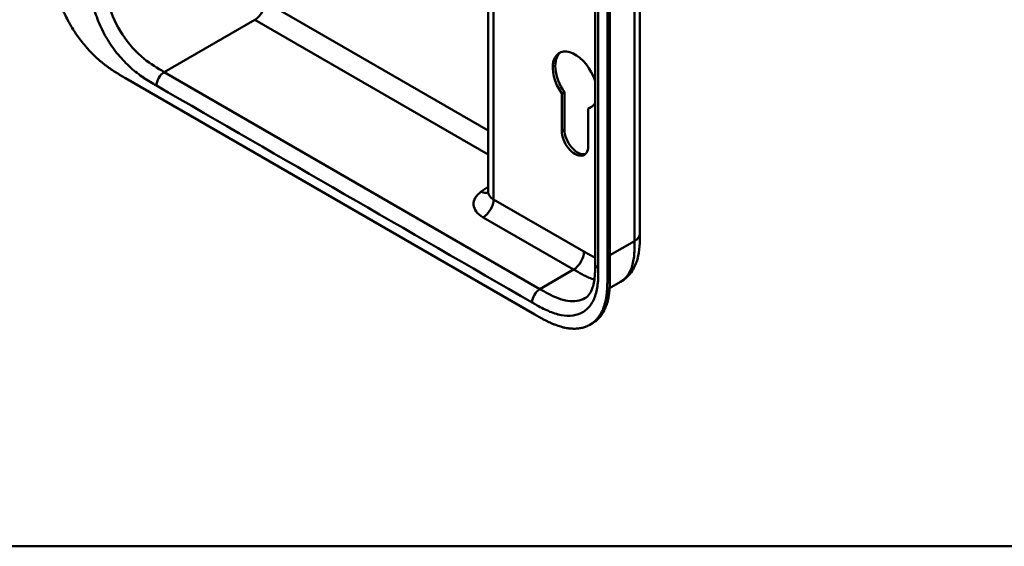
# Model space of a CAD drawing. Header units: millimetres. Extents: x 20 to 833, y 20 to 574.
# Tile 1 of 13: x 166 to 273, y 20 to 77. Entities that reach past the tile are written whole.
import ezdxf

# ---------------------------------------------------------------- set-up
doc = ezdxf.new("R2010")
doc.units = ezdxf.units.MM
doc.header["$LTSCALE"] = 2
for name, color, linetype, lineweight in [('Sichtbare Kanten(DIN)', 7, 'Continuous', 50), ('Sichtbare tangentiale Kanten(DIN)', 7, 'Continuous', 50), ('Skizziergeometrie(DIN)', 7, 'Continuous', 50)]:
    doc.layers.add(name, color=color, linetype=linetype, lineweight=lineweight)

# ---------------------------------------------------------------- blocks, each defined once
blk = doc.blocks.new('Ränder Standardrahmen')
at = {"layer": 'Skizziergeometrie(DIN)', "flags": 128}
blk.add_lwpolyline([(10, 10), (10, 287), (410, 287), (410, 10), (10, 10)], dxfattribs=at)

msp = doc.modelspace()

# ---------------------------------------------------------------- linework, layer by layer
at = {"layer": 'Sichtbare Kanten(DIN)'}
for p, q in [((228.462, 50.856), (228.462, 112.724)), ((229.803, 49.468), (229.803, 111.989)), ((230.077, 112.148), (230.077, 49.627)), ((216.793, 58.671), (216.793, 90.489)), ((177.205, 71.088), (221.872, 45.299)), ((224.824, 69.422), (225.107, 69.586)), ((224.825, 65.314), (224.824, 69.422)), ((225.107, 69.586), (225.108, 65.478)), ((227.709, 67.754), (227.992, 67.918)), ((227.709, 67.754), (227.71, 63.65)), ((233.359, 54.122), (233.359, 54.122)), ((228.462, 50.856), (228.462, 50.856)), ((230.043, 48.159), (231.224, 48.841)), ((227.894, 44.181), (228.168, 44.339))]:
    msp.add_line(p, q, dxfattribs=at)
for centre, major_axis, start_param, end_param in [((226.267, 70.849), (-1.72, 2.979), 4.3733645, 8.0039249), ((226.55, 71.012), (-1.72, 2.979), 0.0823146, 1.7207396), ((226.267, 70.849), (1.72, -2.979), 6.1319498, 6.6222098), ((226.55, 71.012), (1.72, -2.979), 6.1319498, 6.2008707), ((226.267, 64.482), (1.02, -1.767), 3.9273467, 7.0689394), ((226.55, 64.645), (1.02, -1.767), 3.9273467, 6.1440888)]:
    msp.add_ellipse(centre, major_axis=major_axis, ratio=0.5773503, start_param=start_param, end_param=end_param, dxfattribs=at)
for points, knots in [([(233.359, 115.99), (233.359, 105.104), (233.359, 94.217), (233.359, 73.594), (233.359, 63.858), (233.359, 54.122)], [0, 0, 0, 0, 10, 10, 18.9431402, 18.9431402, 18.9431402, 18.9431402]), ([(169.275, 84.414), (169.275, 84.229), (169.275, 83.855), (169.285, 83.376), (169.308, 82.886), (169.339, 82.484), (169.399, 81.968), (169.463, 81.546), (169.568, 81.006), (169.672, 80.566), (169.828, 80.008), (169.974, 79.556), (170.183, 78.987), (170.371, 78.53), (170.631, 77.96), (170.858, 77.507), (171.165, 76.948), (171.428, 76.507), (171.775, 75.97), (172.067, 75.551), (172.448, 75.046), (172.765, 74.657), (173.171, 74.192), (173.504, 73.839), (173.928, 73.422), (174.272, 73.109), (174.706, 72.743), (175.054, 72.47), (175.489, 72.152), (175.837, 71.916), (176.269, 71.64), (176.698, 71.381), (177.037, 71.185), (177.205, 71.088)], [0.00000215, 0.00000215, 0.00000215, 0.00000215, 0.04166657, 0.08333314, 0.10416642, 0.14583299, 0.16666628, 0.20833285, 0.22916613, 0.2708327, 0.29166599, 0.33333256, 0.35416584, 0.39583241, 0.4166657, 0.45833227, 0.47916555, 0.52083212, 0.54166541, 0.58333198, 0.60416526, 0.64583183, 0.66666512, 0.70833169, 0.72916497, 0.77083154, 0.79166483, 0.8333314, 0.85416468, 0.89583125, 0.91666454, 0.95833111, 0.99999768, 0.99999768, 0.99999768, 0.99999768]), ([(216.764, 58.529), (216.764, 58.529), (216.765, 58.53), (216.77, 58.541), (216.785, 58.577), (216.792, 58.639), (216.793, 58.655), (216.793, 58.671)], [0.24288732, 0.24288732, 0.24288732, 0.24288732, 0.27216565, 0.27216565, 0.43250266, 0.43250266, 0.4848699, 0.4848699, 0.4848699, 0.4848699]), ([(233.359, 54.122), (233.359, 53.218), (233.345, 52.242), (232.96, 50.893), (232.77, 50.456), (232.188, 49.569), (231.74, 49.139), (231.224, 48.841)], [0, 0, 0, 0, 0.8315602, 0.8315602, 1.2497886, 1.2497886, 1.7828689, 1.7828689, 1.7828689, 1.7828689]), ([(227.345, 47.062), (227.534, 47.171), (227.705, 47.323), (227.986, 47.721), (228.102, 47.952), (228.33, 48.637), (228.411, 49.16), (228.461, 50.088), (228.462, 50.469), (228.462, 50.856)], [0, 0, 0, 0, 0.4542191, 0.4542191, 0.8342826, 0.8342826, 1.3971655, 1.3971655, 1.7532148, 1.7532148, 1.7532148, 1.7532148]), ([(221.872, 45.299), (222.041, 45.201), (222.339, 45.03), (222.681, 44.841), (222.94, 44.703), (223.112, 44.614), (223.328, 44.507), (223.5, 44.425), (223.716, 44.328), (223.889, 44.254), (224.148, 44.151), (224.406, 44.058), (224.747, 43.951), (225, 43.886), (225.251, 43.833), (225.417, 43.804), (225.664, 43.769), (225.907, 43.747), (226.263, 43.739), (226.572, 43.758), (226.943, 43.816), (227.229, 43.888), (227.571, 44.012), (227.831, 44.138), (228.136, 44.329), (228.365, 44.508), (228.629, 44.763), (228.823, 44.992), (229.019, 45.279), (229.137, 45.484), (229.245, 45.701), (229.312, 45.851), (229.389, 46.045), (229.446, 46.206), (229.51, 46.412), (229.556, 46.582), (229.618, 46.842), (229.669, 47.111), (229.722, 47.48), (229.751, 47.764), (229.773, 48.052), (229.783, 48.245), (229.793, 48.489), (229.798, 48.685), (229.801, 48.93), (229.803, 49.175), (229.803, 49.371), (229.803, 49.468)], [0.00000945, 0.00000945, 0.00000945, 0.00000945, 0.04167564, 0.07292528, 0.08334182, 0.10417491, 0.11459146, 0.13542455, 0.1458411, 0.16667419, 0.17709074, 0.20834038, 0.22917347, 0.26042311, 0.27083965, 0.29167275, 0.30208929, 0.33333893, 0.35417202, 0.39583821, 0.4166713, 0.45833749, 0.47917058, 0.52083676, 0.54166985, 0.58333604, 0.60416913, 0.64583532, 0.66666841, 0.69791805, 0.70833459, 0.72916769, 0.73958423, 0.76041733, 0.77083387, 0.79166696, 0.80208351, 0.83333315, 0.85416624, 0.88541588, 0.89583243, 0.91666552, 0.92708206, 0.94791516, 0.9583317, 0.9791648, 0.99999789, 0.99999789, 0.99999789, 0.99999789]), ([(230.077, 49.627), (230.077, 49.529), (230.077, 49.333), (230.076, 49.088), (230.072, 48.843), (230.067, 48.648), (230.058, 48.404), (230.047, 48.21), (230.026, 47.923), (229.997, 47.639), (229.944, 47.269), (229.892, 47.001), (229.83, 46.74), (229.784, 46.57), (229.72, 46.364), (229.664, 46.203), (229.586, 46.009), (229.52, 45.859), (229.411, 45.643), (229.293, 45.437), (229.097, 45.151), (228.903, 44.921), (228.639, 44.666), (228.412, 44.488), (228.229, 44.374), (228.168, 44.339)], [-0.99999789, -0.99999789, -0.99999789, -0.99999789, -0.9791648, -0.9583317, -0.94791516, -0.92708206, -0.91666552, -0.89583243, -0.88541588, -0.85416624, -0.83333315, -0.80208351, -0.79166696, -0.77083387, -0.76041733, -0.73958423, -0.72916769, -0.70833459, -0.69791805, -0.66666841, -0.64583532, -0.60416913, -0.58333604, -0.54166985, -0.5212127, -0.5212127, -0.5212127, -0.5212127])]:
    msp.add_open_spline(points, degree=3, knots=knots, dxfattribs=at)
at = {"layer": 'Sichtbare tangentiale Kanten(DIN)'}
for p, q in [((217.379, 90.151), (217.379, 57.855)), ((192.473, 79.419), (216.793, 65.378)), ((191.347, 77.457), (181.448, 71.741)), ((191.341, 77.46), (191.347, 77.457)), ((216.793, 62.765), (191.347, 77.457)), ((181.448, 71.741), (222.438, 48.075)), ((224.825, 65.314), (225.108, 65.478)), ((216.035, 58.701), (216.793, 59.222)), ((217.379, 57.855), (227.247, 52.157)), ((226.115, 50.198), (216.248, 55.895)), ((230.077, 51.749), (232.773, 53.306)), ((222.438, 48.075), (226.115, 50.198)), ((229.803, 49.468), (230.077, 49.627))]:
    msp.add_line(p, q, dxfattribs=at)
for points, degree in [([(232.773, 53.306), (232.773, 84.24), (232.773, 115.174)], 2), ([(228.813, 50.366), (228.813, 70.989), (228.813, 91.612), (228.813, 112.234)], 3), ([(192.473, 79.419), (192.473, 78.698), (191.966, 77.821), (191.341, 77.46)], 3), ([(181.448, 71.741), (180.979, 71.47), (180.599, 70.812), (180.599, 70.271)], 3), ([(180.599, 70.271), (194.263, 62.383), (207.926, 54.494), (221.59, 46.606)], 3), ([(216.035, 58.701), (216.319, 58.563), (216.581, 58.54), (216.789, 58.612)], 3), ([(216.793, 58.671), (216.793, 58.375), (216.99, 58.079), (217.379, 57.855)], 3), ([(217.379, 57.855), (217.379, 57.133), (216.872, 56.256), (216.248, 55.895)], 3), ([(232.773, 53.306), (233.163, 53.531), (233.359, 53.827), (233.359, 54.122)], 3), ([(227.247, 52.157), (227.247, 51.436), (226.74, 50.559), (226.116, 50.198)], 3), ([(228.462, 50.856), (228.462, 50.679), (228.579, 50.502), (228.813, 50.366)], 3), ([(222.438, 48.075), (221.97, 47.805), (221.59, 47.147), (221.59, 46.606)], 3)]:
    msp.add_open_spline(points, degree=degree, dxfattribs=at)
for points, knots in [([(181.448, 71.741), (180.703, 72.171), (179.956, 72.619), (179.243, 73.2), (178.374, 73.908), (177.547, 74.816), (176.874, 75.852), (176.22, 76.856), (175.723, 77.962), (175.435, 79.02), (175.195, 79.904), (175.101, 80.753), (175.08, 81.569), (175.073, 81.84), (175.073, 82.107), (175.073, 82.373)], [-3.5878945, -3.5878945, -3.5878945, -3.5878945, -2.8265828, -2.8265828, -2.8265828, -1.8995125, -1.8995125, -1.8995125, -1.0006299, -1.0006299, -1.0006299, -0.2492206, -0.2492206, -0.2492206, 0, 0, 0, 0]), ([(173.383, 81.566), (173.39, 81.266), (173.404, 80.995), (173.427, 80.717), (173.427, 80.713), (173.428, 80.708), (173.428, 80.703), (173.452, 80.42), (173.487, 80.129), (173.535, 79.834), (173.535, 79.831), (173.536, 79.829), (173.536, 79.826), (173.584, 79.53), (173.645, 79.227), (173.72, 78.923), (173.72, 78.922), (173.72, 78.92), (173.721, 78.919), (173.872, 78.307), (174.082, 77.676), (174.34, 77.066), (174.598, 76.455), (174.917, 75.837), (175.27, 75.259), (175.623, 74.681), (176.022, 74.123), (176.442, 73.618), (176.859, 73.116), (177.311, 72.648), (177.773, 72.234), (177.774, 72.233), (177.776, 72.231), (177.778, 72.23), (178.007, 72.024), (178.239, 71.832), (178.473, 71.651), (178.476, 71.649), (178.478, 71.647), (178.48, 71.645), (178.713, 71.465), (178.947, 71.297), (179.179, 71.14), (179.184, 71.137), (179.188, 71.135), (179.192, 71.132), (179.42, 70.978), (179.646, 70.835), (179.891, 70.687), (179.895, 70.685), (179.899, 70.682), (179.903, 70.68), (180.143, 70.535), (180.371, 70.403), (180.599, 70.271)], [19.1889016, 19.1889016, 19.1889016, 19.1889016, 19.4373471, 19.4373471, 19.4373471, 19.4416429, 19.4416429, 19.4416429, 19.6941747, 19.6941747, 19.6941747, 19.696296, 19.696296, 19.696296, 19.9500375, 19.9500375, 19.9500375, 19.9511796, 19.9511796, 19.9511796, 20.4624403, 20.4624403, 20.4624403, 20.9755964, 20.9755964, 20.9755964, 21.4881542, 21.4881542, 21.4881542, 21.9968978, 21.9968978, 21.9968978, 21.9988678, 21.9988678, 21.9988678, 22.2512956, 22.2512956, 22.2512956, 22.2537275, 22.2537275, 22.2537275, 22.5050635, 22.5050635, 22.5050635, 22.509571, 22.509571, 22.509571, 22.7569167, 22.7569167, 22.7569167, 22.760988, 22.760988, 22.760988, 23.0030728, 23.0030728, 23.0030728, 23.0030728]), ([(216.248, 55.895), (215.932, 56.077), (215.676, 56.294), (215.498, 56.527), (215.32, 56.761), (215.216, 57.019), (215.197, 57.274), (215.177, 57.53), (215.242, 57.792), (215.384, 58.033), (215.526, 58.275), (215.749, 58.504), (216.035, 58.701)], [0, 0, 0, 0, 0.25, 0.25, 0.25, 0.5, 0.5, 0.5, 0.75, 0.75, 0.75, 1, 1, 1, 1]), ([(231.224, 48.841), (231.317, 48.895), (231.407, 48.955), (231.492, 49.02), (231.649, 49.141), (231.792, 49.282), (231.921, 49.442), (232.05, 49.602), (232.163, 49.78), (232.261, 49.975), (232.359, 50.169), (232.441, 50.378), (232.507, 50.599), (232.573, 50.819), (232.624, 51.046), (232.662, 51.283), (232.699, 51.51), (232.725, 51.746), (232.742, 51.99), (232.757, 52.214), (232.765, 52.446), (232.769, 52.679), (232.773, 52.889), (232.773, 53.101), (232.773, 53.306)], [1.9216563, 1.9216563, 1.9216563, 1.9216563, 2.0594434, 2.0594434, 2.0594434, 2.3133314, 2.3133314, 2.3133314, 2.5680226, 2.5680226, 2.5680226, 2.8214462, 2.8214462, 2.8214462, 3.0739819, 3.0739819, 3.0739819, 3.3167289, 3.3167289, 3.3167289, 3.5398143, 3.5398143, 3.5398143, 3.7401487, 3.7401487, 3.7401487, 3.7401487]), ([(227.247, 52.157), (227.292, 52.131), (227.337, 52.105), (227.383, 52.079), (227.509, 52.006), (227.635, 51.934), (227.761, 51.863), (227.826, 51.827), (227.891, 51.791), (227.955, 51.756), (227.977, 51.744), (227.998, 51.732), (228.021, 51.72), (228.109, 51.673), (228.192, 51.629), (228.278, 51.585), (228.28, 51.584), (228.282, 51.583), (228.284, 51.582), (228.344, 51.551), (228.403, 51.522), (228.462, 51.494)], [0, 0, 0, 0, 0.04798585, 0.04798585, 0.04798585, 0.18192978, 0.18192978, 0.18192978, 0.25049345, 0.25049345, 0.25049345, 0.27334755, 0.27334755, 0.27334755, 0.36260262, 0.36260262, 0.36260262, 0.36476397, 0.36476397, 0.36476397, 0.42651783, 0.42651783, 0.42651783, 0.42651783]), ([(221.59, 46.606), (221.651, 46.571), (221.712, 46.535), (221.772, 46.5), (221.829, 46.467), (221.887, 46.435), (221.944, 46.402), (221.972, 46.386), (222.001, 46.37), (222.029, 46.353), (222.113, 46.306), (222.196, 46.259), (222.286, 46.21), (222.288, 46.209), (222.29, 46.208), (222.292, 46.206), (222.543, 46.068), (222.769, 45.951), (222.997, 45.841), (223.001, 45.839), (223.005, 45.837), (223.01, 45.835), (223.242, 45.724), (223.476, 45.621), (223.709, 45.532), (223.711, 45.532), (223.713, 45.531), (223.716, 45.53), (223.95, 45.441), (224.182, 45.365), (224.411, 45.306), (224.413, 45.305), (224.415, 45.305), (224.416, 45.305), (224.878, 45.185), (225.33, 45.132), (225.747, 45.152), (226.167, 45.173), (226.566, 45.269), (226.919, 45.439), (227.272, 45.61), (227.591, 45.86), (227.849, 46.173), (228.107, 46.485), (228.317, 46.873), (228.468, 47.311), (228.468, 47.312), (228.469, 47.313), (228.469, 47.314), (228.544, 47.531), (228.605, 47.763), (228.653, 48.004), (228.653, 48.006), (228.654, 48.008), (228.654, 48.01), (228.702, 48.251), (228.737, 48.502), (228.761, 48.757), (228.761, 48.761), (228.762, 48.765), (228.762, 48.77), (228.785, 49.021), (228.799, 49.275), (228.806, 49.555), (228.806, 49.559), (228.806, 49.563), (228.806, 49.568), (228.813, 49.84), (228.813, 50.103), (228.813, 50.366)], [37.4953956, 37.4953956, 37.4953956, 37.4953956, 37.5599869, 37.5599869, 37.5599869, 37.6205127, 37.6205127, 37.6205127, 37.6507756, 37.6507756, 37.6507756, 37.7394301, 37.7394301, 37.7394301, 37.7415642, 37.7415642, 37.7415642, 37.9889156, 37.9889156, 37.9889156, 37.9934173, 37.9934173, 37.9934173, 38.244735, 38.244735, 38.244735, 38.2471853, 38.2471853, 38.2471853, 38.4996214, 38.4996214, 38.4996214, 38.5015831, 38.5015831, 38.5015831, 39.0103267, 39.0103267, 39.0103267, 39.5228845, 39.5228845, 39.5228845, 40.0360406, 40.0360406, 40.0360406, 40.5473013, 40.5473013, 40.5473013, 40.5484434, 40.5484434, 40.5484434, 40.802185, 40.802185, 40.802185, 40.8043063, 40.8043063, 40.8043063, 41.056838, 41.056838, 41.056838, 41.0611339, 41.0611339, 41.0611339, 41.3095794, 41.3095794, 41.3095794, 41.3133935, 41.3133935, 41.3133935, 41.5553404, 41.5553404, 41.5553404, 41.5553404]), ([(226.116, 50.198), (226.292, 50.096), (226.469, 49.994), (226.836, 49.788), (227.025, 49.686), (227.412, 49.488), (227.61, 49.394), (228.001, 49.226), (228.193, 49.152), (228.383, 49.09)], [0, 0, 0, 0, 0.17983106, 0.17983106, 0.37156717, 0.37156717, 0.57616471, 0.57616471, 0.78088197, 0.78088197, 0.78088197, 0.78088197]), ([(227.345, 47.063), (226.825, 46.765), (226.182, 46.67), (225.484, 46.777), (224.793, 46.883), (224.053, 47.187), (223.3, 47.59), (223.014, 47.743), (222.726, 47.909), (222.438, 48.075)], [-1.8475936, -1.8475936, -1.8475936, -1.8475936, -1.0667333, -1.0667333, -1.0667333, -0.2941227, -0.2941227, -0.2941227, 0, 0, 0, 0])]:
    msp.add_open_spline(points, degree=3, knots=knots, dxfattribs=at)

# ---------------------------------------------------------------- block references
at = {"xscale": 2, "yscale": 2, "zscale": 2}
msp.add_blockref('Ränder Standardrahmen', (0, 0), dxfattribs=at)

doc.saveas('drawing.dxf')
